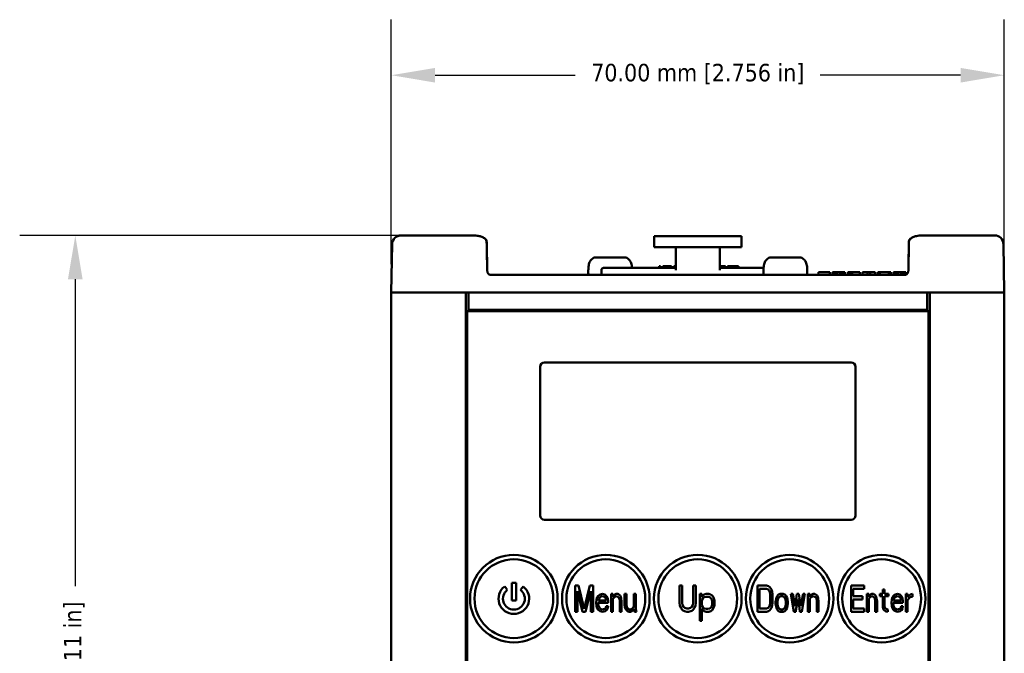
# Model space of a CAD drawing. Header units: millimetres. Extents: x 10 to 634, y 10 to 422.
# Tile 37 of 97: x 170 to 282, y 227 to 300. Entities that reach past the tile are written whole.
import ezdxf

# ---------------------------------------------------------------- set-up
doc = ezdxf.new("R2010")
doc.units = ezdxf.units.MM
doc.header["$LTSCALE"] = 2
doc.layers.add('Dimension (ANSI)', color=7, linetype='Continuous', lineweight=25)
doc.layers.add('Visible (ANSI)', color=7, linetype='Continuous', lineweight=50)
doc.styles.add('My Text', font='tahoma.ttf')
doc.dimstyles.new('My Dimension - mm [in] (ANSI)', dxfattribs={"dimscale": 2, "dimtxt": 1, "dimasz": 2.5, "dimexe": 3.175, "dimexo": 1.6002, "dimgap": 0.8, "dimtad": 0, "dimtoh": 1, "dimrnd": 1e-08, "dimzin": 4, "dimdsep": 46, "dimtxsty": 'My Text', "dimcen": 0.09, "dimdle": 10, "dimclrd": 1, "dimclre": 1, "dimclrt": 1, "dimadec": 1, "dimazin": 1, "dimtfac": 3.048, "dimtofl": 0, "dimtmove": 0, "dimatfit": 3, "dimfxl": 1, "dimtolj": 1, "dimtzin": 4, "dimlwd": -1, "dimlwe": -1, "dimarcsym": 0})

# ---------------------------------------------------------------- blocks, each defined once
blk = doc.blocks.new('*D6')
at = {"layer": 'Defpoints', "color": 0, "transparency": 16777216}
for p in [(176.09, 275.15), (216.89, 275.15), (240.17, 165.65)]:
    blk.add_point(p, dxfattribs=at)
at = {"layer": 'Dimension (ANSI)', "color": 1, "transparency": 16777216}
for p, q in [((213.69, 275.15), (169.74, 275.15)), ((176.09, 270.15), (176.09, 235.06)), ((176.09, 170.65), (176.09, 205.73)), ((236.97, 165.65), (169.74, 165.65))]:
    blk.add_line(p, q, dxfattribs=at)
for points in [[(175.25, 270.15), (176.92, 270.15), (176.09, 275.15)], [(175.25, 170.65), (176.92, 170.65), (176.09, 165.65)]]:
    blk.add_solid(points, dxfattribs=at)
at = {"layer": 'Dimension (ANSI)', "color": 1, "transparency": 16777216, "insert": (174.78, 220.4), "char_height": 2, "attachment_point": 2, "rotation": 90, "style": 'My Text'}
blk.add_mtext('\\A1;109.50 mm [4.311 in]', dxfattribs=at)
blk = doc.blocks.new('*D7')
at = {"layer": 'Defpoints', "color": 0, "transparency": 16777216}
for p in [(282.17, 293.46), (212.17, 268.65), (282.17, 268.65)]:
    blk.add_point(p, dxfattribs=at)
at = {"layer": 'Dimension (ANSI)', "color": 1, "transparency": 16777216}
for p, q in [((212.17, 271.85), (212.17, 299.81)), ((282.17, 271.85), (282.17, 299.81)), ((217.17, 293.46), (233.17, 293.46)), ((277.17, 293.46), (261.16, 293.46))]:
    blk.add_line(p, q, dxfattribs=at)
for points in [[(217.17, 294.29), (217.17, 292.62), (212.17, 293.46)], [(277.17, 294.29), (277.17, 292.62), (282.17, 293.46)]]:
    blk.add_solid(points, dxfattribs=at)
at = {"layer": 'Dimension (ANSI)', "color": 1, "transparency": 16777216, "insert": (247.17, 294.76), "char_height": 2, "attachment_point": 2, "style": 'My Text'}
blk.add_mtext('\\A1;70.00 mm [2.756 in]', dxfattribs=at)

msp = doc.modelspace()

# ---------------------------------------------------------------- linework, layer by layer
at = {"layer": 'Visible (ANSI)'}
for p, q in [((213.681, 275.145), (213.264, 275.145)), ((213.681, 275.145), (216.573, 275.145)), ((216.888, 275.145), (216.573, 275.145)), ((216.888, 275.145), (221.57, 275.145)), ((244.159, 275.07), (242.178, 275.07)), ((242.178, 275.07), (242.178, 273.82)), ((244.159, 275.07), (250.175, 275.07)), ((252.157, 275.07), (250.175, 275.07)), ((252.157, 273.82), (252.157, 275.07)), ((277.446, 275.145), (272.764, 275.145)), ((272.764, 275.145), (272.764, 275.145)), ((277.446, 275.145), (277.762, 275.145)), ((280.654, 275.145), (277.762, 275.145)), ((280.654, 275.145), (281.071, 275.145)), ((212.167, 268.645), (212.264, 274.163)), ((223.069, 274.253), (223.069, 274.253)), ((223.124, 271.114), (223.069, 274.253)), ((242.178, 273.82), (244.159, 273.82)), ((244.159, 273.82), (250.175, 273.82)), ((244.667, 273.82), (244.667, 273.22)), ((244.667, 271.195), (244.667, 273.22)), ((249.667, 273.22), (249.667, 273.82)), ((249.667, 273.22), (249.667, 271.195)), ((250.175, 273.82), (252.157, 273.82)), ((271.21, 271.115), (271.265, 274.253)), ((282.167, 268.645), (282.071, 274.163)), ((235.667, 272.645), (235.667, 272.645)), ((235.697, 272.645), (236.867, 272.645)), ((236.867, 272.645), (236.867, 272.645)), ((237.13, 272.645), (237.205, 272.645)), ((237.467, 272.645), (237.467, 272.645)), ((237.467, 272.645), (238.638, 272.645)), ((238.667, 272.645), (238.668, 272.645)), ((255.667, 272.645), (255.667, 272.645)), ((255.697, 272.645), (256.867, 272.645)), ((256.867, 272.645), (256.867, 272.645)), ((257.13, 272.645), (257.205, 272.645)), ((257.467, 272.645), (257.467, 272.645)), ((257.467, 272.645), (258.638, 272.645)), ((258.667, 272.645), (258.668, 272.645)), ((234.667, 271.145), (234.667, 270.845)), ((236.167, 271.195), (236.167, 270.645)), ((236.417, 271.445), (244.667, 271.445)), ((242.765, 271.645), (242.921, 271.645)), ((242.765, 271.445), (242.765, 271.645)), ((242.921, 271.445), (242.921, 271.645)), ((243.171, 271.645), (243.202, 271.645)), ((243.171, 271.445), (243.171, 271.645)), ((243.202, 271.645), (243.234, 271.645)), ((243.202, 271.445), (243.202, 271.645)), ((243.234, 271.645), (243.296, 271.645)), ((243.234, 271.445), (243.234, 271.645)), ((243.296, 271.645), (243.359, 271.645)), ((243.296, 271.445), (243.296, 271.645)), ((243.359, 271.645), (243.421, 271.645)), ((243.359, 271.445), (243.359, 271.645)), ((243.421, 271.645), (243.546, 271.645)), ((243.421, 271.445), (243.421, 271.645)), ((243.546, 271.645), (243.796, 271.645)), ((243.546, 271.445), (243.546, 271.645)), ((243.796, 271.645), (243.921, 271.645)), ((243.796, 271.445), (243.796, 271.645)), ((243.921, 271.645), (243.984, 271.645)), ((243.921, 271.445), (243.921, 271.645)), ((243.984, 271.645), (244.046, 271.645)), ((243.984, 271.445), (243.984, 271.645)), ((244.046, 271.645), (244.109, 271.645)), ((244.046, 271.445), (244.046, 271.645)), ((244.109, 271.645), (244.14, 271.645)), ((244.109, 271.445), (244.109, 271.645)), ((244.14, 271.645), (244.171, 271.645)), ((244.14, 271.445), (244.14, 271.645)), ((244.171, 271.445), (244.171, 271.645)), ((244.421, 271.645), (244.452, 271.645)), ((244.421, 271.445), (244.421, 271.645)), ((244.452, 271.645), (244.484, 271.645)), ((244.452, 271.445), (244.452, 271.645)), ((244.484, 271.645), (244.546, 271.645)), ((244.484, 271.445), (244.484, 271.645)), ((244.546, 271.645), (244.64, 271.645)), ((244.546, 271.445), (244.546, 271.645)), ((244.64, 271.645), (244.667, 271.645)), ((244.64, 271.445), (244.64, 271.645)), ((249.667, 271.645), (249.702, 271.645)), ((249.667, 271.445), (253.565, 271.445)), ((249.702, 271.645), (249.796, 271.645)), ((249.702, 271.445), (249.702, 271.645)), ((249.796, 271.645), (249.89, 271.645)), ((249.796, 271.445), (249.796, 271.645)), ((249.89, 271.645), (250.015, 271.645)), ((249.89, 271.445), (249.89, 271.645)), ((250.015, 271.645), (250.109, 271.645)), ((250.015, 271.445), (250.015, 271.645)), ((250.109, 271.645), (250.171, 271.645)), ((250.109, 271.445), (250.109, 271.645)), ((250.171, 271.645), (250.327, 271.645)), ((250.171, 271.445), (250.171, 271.645)), ((250.327, 271.445), (250.327, 271.645)), ((250.577, 271.645), (251.077, 271.645)), ((250.577, 271.445), (250.577, 271.645)), ((251.077, 271.645), (251.327, 271.645)), ((251.077, 271.445), (251.077, 271.645)), ((251.327, 271.445), (251.327, 271.645)), ((251.327, 271.645), (251.827, 271.645)), ((251.827, 271.445), (251.827, 271.645)), ((253.565, 271.445), (253.793, 271.445)), ((254.678, 271.445), (253.793, 271.445)), ((254.667, 271.145), (254.667, 270.845)), ((259.667, 271.145), (259.667, 270.845)), ((223.534, 270.645), (270.801, 270.645)), ((260.927, 270.645), (260.935, 270.945)), ((262.243, 270.945), (260.935, 270.945)), ((262.251, 270.645), (262.243, 270.945)), ((262.545, 270.645), (262.554, 270.945)), ((262.545, 270.645), (262.553, 270.945)), ((262.554, 270.945), (262.553, 270.945)), ((262.589, 270.945), (262.554, 270.945)), ((262.582, 270.645), (262.589, 270.945)), ((262.734, 270.945), (262.589, 270.945)), ((262.729, 270.645), (262.734, 270.945)), ((262.879, 270.945), (262.734, 270.945)), ((262.876, 270.645), (262.879, 270.945)), ((263.061, 270.945), (262.879, 270.945)), ((263.06, 270.645), (263.061, 270.945)), ((263.39, 270.945), (263.061, 270.945)), ((263.571, 270.945), (263.39, 270.945)), ((263.391, 270.645), (263.39, 270.945)), ((263.716, 270.945), (263.571, 270.945)), ((263.574, 270.645), (263.571, 270.945)), ((263.862, 270.945), (263.716, 270.945)), ((263.721, 270.645), (263.716, 270.945)), ((263.934, 270.945), (263.862, 270.945)), ((263.869, 270.645), (263.862, 270.945)), ((263.971, 270.945), (263.934, 270.945)), ((263.942, 270.645), (263.934, 270.945)), ((263.979, 270.645), (263.971, 270.945)), ((264.273, 270.645), (264.284, 270.945)), ((264.318, 270.945), (264.284, 270.945)), ((264.31, 270.645), (264.318, 270.945)), ((264.354, 270.945), (264.318, 270.945)), ((264.346, 270.645), (264.354, 270.945)), ((264.463, 270.945), (264.354, 270.945)), ((264.457, 270.645), (264.463, 270.945)), ((264.607, 270.945), (264.463, 270.945)), ((264.604, 270.645), (264.607, 270.945)), ((264.789, 270.945), (264.607, 270.945)), ((264.788, 270.645), (264.789, 270.945)), ((265.662, 270.945), (264.789, 270.945)), ((265.67, 270.645), (265.662, 270.945)), ((265.964, 270.645), (265.975, 270.945)), ((266.558, 270.945), (265.975, 270.945)), ((266.552, 270.645), (266.558, 270.945)), ((266.841, 270.945), (266.558, 270.945)), ((267.424, 270.945), (266.841, 270.945)), ((266.846, 270.645), (266.841, 270.945)), ((267.435, 270.645), (267.424, 270.945)), ((267.729, 270.645), (267.737, 270.945)), ((267.942, 270.945), (267.737, 270.945)), ((268.987, 270.945), (267.942, 270.945)), ((267.949, 270.645), (267.942, 270.945)), ((268.979, 270.645), (268.987, 270.945)), ((269.192, 270.945), (268.987, 270.945)), ((269.199, 270.645), (269.192, 270.945)), ((269.494, 270.645), (269.503, 270.945)), ((269.538, 270.945), (269.503, 270.945)), ((269.53, 270.645), (269.538, 270.945)), ((269.682, 270.945), (269.538, 270.945)), ((269.677, 270.645), (269.682, 270.945)), ((269.827, 270.945), (269.682, 270.945)), ((269.824, 270.645), (269.827, 270.945)), ((270.009, 270.945), (269.827, 270.945)), ((270.008, 270.645), (270.009, 270.945)), ((270.338, 270.945), (270.009, 270.945)), ((270.52, 270.945), (270.338, 270.945)), ((270.339, 270.645), (270.338, 270.945)), ((270.665, 270.945), (270.52, 270.945)), ((270.523, 270.645), (270.52, 270.945)), ((270.81, 270.945), (270.665, 270.945)), ((270.67, 270.645), (270.665, 270.945)), ((270.883, 270.945), (270.81, 270.945)), ((270.817, 270.645), (270.81, 270.945)), ((270.919, 270.945), (270.883, 270.945)), ((270.89, 270.652), (270.883, 270.945)), ((270.927, 270.66), (270.919, 270.945)), ((212.825, 268.645), (212.167, 268.645)), ((212.167, 268.645), (212.167, 180.645)), ((212.825, 268.645), (212.167, 268.645)), ((212.825, 268.645), (215.717, 268.645)), ((215.717, 268.645), (212.825, 268.645)), ((216.888, 268.645), (215.717, 268.645)), ((215.717, 268.645), (216.888, 268.645)), ((216.888, 268.645), (220.467, 268.645)), ((220.967, 268.645), (216.888, 268.645)), ((220.667, 268.645), (220.667, 180.645)), ((273.367, 268.645), (220.967, 268.645)), ((220.967, 268.645), (220.967, 266.645)), ((277.446, 268.645), (273.367, 268.645)), ((273.367, 268.645), (273.367, 266.645)), ((273.667, 268.645), (273.667, 180.645)), ((273.867, 268.645), (277.446, 268.645)), ((278.618, 268.645), (277.446, 268.645)), ((278.618, 268.645), (277.446, 268.645)), ((278.618, 268.645), (281.51, 268.645)), ((281.51, 268.645), (278.618, 268.645)), ((282.167, 268.645), (281.51, 268.645)), ((282.167, 268.645), (281.51, 268.645)), ((282.167, 268.645), (282.167, 180.645)), ((220.817, 266.495), (220.817, 182.795)), ((273.517, 266.495), (220.817, 266.495)), ((273.367, 266.645), (220.967, 266.645)), ((273.517, 182.795), (273.517, 266.495)), ((229.167, 243.145), (229.167, 260.145)), ((229.667, 260.645), (264.667, 260.645)), ((265.167, 260.145), (265.167, 243.145)), ((264.667, 242.645), (229.667, 242.645)), ((225.243, 234.879), (225.118, 235.046)), ((225.917, 235.167), (225.917, 235.445)), ((225.917, 235.445), (226.417, 235.445)), ((225.917, 235.167), (225.917, 233.445)), ((226.417, 235.445), (226.417, 235.167)), ((226.417, 235.167), (226.417, 233.445)), ((227.095, 234.877), (227.221, 235.043)), ((233.167, 232.145), (233.167, 235.145)), ((233.167, 235.145), (233.551, 235.145)), ((233.551, 235.145), (234.192, 232.464)), ((234.192, 232.464), (234.832, 235.145)), ((234.832, 235.145), (235.216, 235.145)), ((235.216, 235.145), (235.216, 234.166)), ((245.067, 235.145), (245.067, 233.166)), ((245.067, 235.145), (245.383, 235.145)), ((245.383, 235.145), (245.383, 233.166)), ((246.646, 235.096), (246.646, 235.145)), ((246.646, 235.145), (246.81, 235.145)), ((246.646, 233.166), (246.646, 235.096)), ((246.81, 235.145), (246.962, 235.145)), ((246.962, 235.145), (246.962, 233.166)), ((253.967, 232.145), (253.967, 235.145)), ((253.967, 235.145), (255.011, 235.145)), ((255.011, 235.145), (255.228, 235.081)), ((255.402, 234.954), (255.228, 235.081)), ((264.667, 232.145), (264.667, 235.145)), ((264.667, 235.145), (266.15, 235.145)), ((266.15, 235.145), (266.15, 234.762)), ((225.243, 234.879), (225.418, 234.646)), ((226.92, 234.643), (227.095, 234.877)), ((233.423, 234.507), (234.021, 232.145)), ((233.423, 234.507), (233.423, 232.145)), ((234.742, 233.645), (234.96, 234.507)), ((234.96, 232.145), (234.96, 234.507)), ((235.216, 234.166), (235.216, 233.124)), ((235.686, 233.805), (235.771, 233.932)), ((235.771, 233.932), (235.899, 234.06)), ((235.899, 234.06), (236.027, 234.124)), ((236.07, 233.869), (235.984, 233.805)), ((236.027, 234.124), (236.283, 234.188)), ((236.241, 233.932), (236.07, 233.869)), ((236.497, 233.869), (236.241, 233.932)), ((236.283, 234.188), (236.539, 234.124)), ((236.625, 233.741), (236.497, 233.869)), ((236.539, 234.124), (236.753, 233.932)), ((236.753, 233.932), (236.881, 233.677)), ((237.265, 232.224), (237.265, 234.188)), ((237.265, 234.188), (237.478, 234.188)), ((237.478, 234.188), (237.478, 233.869)), ((237.478, 233.869), (237.564, 233.996)), ((237.564, 233.996), (237.692, 234.124)), ((237.692, 233.869), (237.564, 233.741)), ((237.692, 234.124), (237.862, 234.188)), ((237.862, 233.932), (237.692, 233.869)), ((237.862, 234.188), (238.033, 234.188)), ((238.033, 233.869), (237.862, 233.932)), ((238.033, 234.188), (238.128, 234.141)), ((238.119, 233.805), (238.033, 233.869)), ((238.128, 234.141), (238.161, 234.124)), ((238.161, 234.124), (238.289, 233.996)), ((238.289, 233.996), (238.375, 233.869)), ((238.417, 233.677), (238.375, 233.869)), ((238.801, 232.911), (238.801, 234.188)), ((238.801, 234.188), (239.015, 234.188)), ((239.015, 234.188), (239.015, 232.911)), ((239.869, 232.783), (239.869, 234.188)), ((240.082, 234.188), (239.869, 234.188)), ((240.082, 232.528), (240.082, 234.188)), ((247.383, 232.118), (247.383, 234.188)), ((247.383, 234.188), (247.646, 234.188)), ((247.646, 234.188), (247.646, 233.805)), ((247.646, 233.805), (247.699, 233.932)), ((247.699, 233.932), (247.804, 234.06)), ((247.804, 234.06), (247.909, 234.124)), ((247.909, 234.124), (248.12, 234.188)), ((248.12, 233.869), (247.909, 233.805)), ((248.12, 234.188), (248.436, 234.188)), ((248.436, 233.869), (248.12, 233.869)), ((248.436, 234.188), (248.632, 234.128)), ((248.646, 233.741), (248.436, 233.869)), ((248.632, 234.128), (248.646, 234.124)), ((248.646, 234.124), (248.804, 233.996)), ((248.804, 233.996), (248.962, 233.805)), ((255.011, 234.762), (254.228, 234.762)), ((254.228, 234.762), (254.228, 232.528)), ((255.011, 234.762), (255.185, 234.698)), ((255.315, 234.571), (255.185, 234.698)), ((255.402, 234.379), (255.315, 234.571)), ((255.402, 234.954), (255.576, 234.698)), ((255.446, 234.124), (255.402, 234.379)), ((255.446, 234.124), (255.446, 233.166)), ((255.576, 234.698), (255.663, 234.443)), ((255.663, 234.443), (255.706, 234.124)), ((255.706, 233.166), (255.706, 234.124)), ((256.141, 233.741), (256.228, 233.932)), ((256.228, 233.932), (256.315, 234.06)), ((256.315, 234.06), (256.402, 234.124)), ((256.402, 234.124), (256.576, 234.188)), ((256.489, 233.869), (256.402, 233.741)), ((256.663, 233.932), (256.489, 233.869)), ((256.576, 234.188), (256.924, 234.188)), ((256.837, 233.932), (256.663, 233.932)), ((257.011, 233.869), (256.837, 233.932)), ((256.924, 234.188), (257.098, 234.124)), ((257.098, 233.741), (257.011, 233.869)), ((257.098, 234.124), (257.185, 234.06)), ((257.185, 234.06), (257.272, 233.932)), ((257.272, 233.932), (257.359, 233.741)), ((258.136, 232.176), (257.793, 234.188)), ((257.793, 234.188), (258.011, 234.188)), ((258.011, 234.188), (258.272, 232.783)), ((258.272, 232.783), (258.489, 234.188)), ((258.489, 234.188), (258.706, 234.188)), ((258.706, 234.188), (258.924, 232.783)), ((258.924, 232.783), (259.158, 234.041)), ((259.402, 234.188), (259.054, 232.145)), ((259.158, 234.041), (259.185, 234.188)), ((259.402, 234.188), (259.185, 234.188)), ((259.75, 232.145), (259.75, 234.188)), ((259.75, 234.188), (259.967, 234.188)), ((259.967, 234.188), (259.967, 233.869)), ((259.967, 233.869), (260.054, 233.996)), ((260.054, 233.996), (260.185, 234.124)), ((260.185, 233.869), (260.054, 233.741)), ((260.185, 234.124), (260.359, 234.188)), ((260.359, 233.932), (260.185, 233.869)), ((260.359, 234.188), (260.533, 234.188)), ((260.533, 233.869), (260.359, 233.932)), ((260.533, 234.188), (260.663, 234.124)), ((260.62, 233.805), (260.533, 233.869)), ((260.663, 234.124), (260.793, 233.996)), ((260.793, 233.996), (260.88, 233.869)), ((260.88, 233.869), (260.924, 233.677)), ((266.15, 234.762), (264.914, 234.762)), ((264.914, 233.932), (264.914, 234.762)), ((264.914, 233.932), (265.985, 233.932)), ((265.985, 233.549), (265.985, 233.932)), ((266.479, 234.188), (266.479, 232.145)), ((266.685, 234.188), (266.479, 234.188)), ((266.685, 234.188), (266.685, 234.07)), ((266.685, 234.07), (266.685, 233.869)), ((266.685, 233.869), (266.767, 233.996)), ((266.767, 233.996), (266.891, 234.124)), ((266.891, 233.869), (266.767, 233.741)), ((266.891, 234.124), (267.056, 234.188)), ((267.056, 233.932), (266.891, 233.869)), ((267.056, 234.188), (267.22, 234.188)), ((267.22, 233.869), (267.056, 233.932)), ((267.22, 234.188), (267.344, 234.124)), ((267.303, 233.805), (267.22, 233.869)), ((267.344, 234.124), (267.467, 233.996)), ((267.467, 233.996), (267.55, 233.869)), ((267.55, 233.869), (267.591, 233.677)), ((267.961, 233.932), (267.961, 234.188)), ((267.961, 234.188), (268.291, 234.188)), ((268.291, 233.932), (267.961, 233.932)), ((268.291, 234.188), (268.291, 234.698)), ((268.291, 234.698), (268.497, 234.698)), ((268.291, 232.656), (268.291, 233.932)), ((268.497, 234.698), (268.497, 234.188)), ((268.497, 234.188), (268.95, 234.188)), ((268.95, 233.932), (268.497, 233.932)), ((268.497, 233.932), (268.497, 232.783)), ((268.95, 234.188), (268.95, 233.932)), ((269.403, 233.805), (269.485, 233.932)), ((269.485, 233.932), (269.609, 234.06)), ((269.647, 234.08), (269.609, 234.06)), ((269.647, 234.08), (269.732, 234.124)), ((269.773, 233.869), (269.7, 233.812)), ((269.979, 234.188), (269.732, 234.124)), ((269.938, 233.932), (269.773, 233.869)), ((270.185, 233.869), (269.938, 233.932)), ((269.979, 234.188), (270.226, 234.124)), ((270.309, 233.741), (270.185, 233.869)), ((270.226, 234.124), (270.432, 233.932)), ((270.432, 233.932), (270.556, 233.677)), ((270.926, 232.145), (270.926, 234.188)), ((270.926, 234.188), (271.132, 234.188)), ((271.132, 234.188), (271.132, 233.805)), ((271.132, 233.805), (271.214, 233.932)), ((271.214, 233.932), (271.338, 234.06)), ((271.338, 234.06), (271.461, 234.124)), ((271.667, 233.869), (271.42, 233.805)), ((271.667, 234.188), (271.461, 234.124)), ((271.667, 233.869), (271.667, 234.188)), ((226.417, 233.445), (225.917, 233.445)), ((234.742, 233.645), (234.362, 232.145)), ((235.216, 233.124), (235.216, 232.145)), ((235.558, 233.166), (235.6, 233.549)), ((235.6, 232.783), (235.558, 233.166)), ((235.6, 233.549), (235.686, 233.805)), ((235.686, 232.528), (235.6, 232.783)), ((236.923, 233.166), (235.771, 233.166)), ((235.771, 233.166), (235.771, 233.039)), ((235.771, 233.039), (235.814, 232.847)), ((235.856, 233.613), (235.814, 233.486)), ((235.814, 233.486), (235.814, 233.422)), ((235.814, 233.422), (236.71, 233.422)), ((235.814, 232.847), (235.856, 232.72)), ((235.984, 233.805), (235.856, 233.613)), ((236.71, 233.549), (236.625, 233.741)), ((236.667, 232.592), (236.71, 232.783)), ((236.71, 233.422), (236.71, 233.549)), ((236.71, 232.783), (236.923, 232.783)), ((236.881, 233.677), (236.923, 233.422)), ((236.923, 232.783), (236.881, 232.528)), ((236.923, 233.422), (236.923, 233.166)), ((237.564, 233.741), (237.478, 233.613)), ((237.478, 233.613), (237.478, 232.334)), ((238.204, 233.677), (238.119, 233.805)), ((238.209, 233.637), (238.204, 233.677)), ((238.247, 233.358), (238.209, 233.637)), ((238.247, 232.145), (238.247, 233.358)), ((238.417, 233.677), (238.46, 233.358)), ((238.46, 233.358), (238.46, 232.145)), ((238.844, 232.656), (238.801, 232.911)), ((239.015, 232.911), (239.058, 232.72)), ((239.783, 232.592), (239.869, 232.783)), ((245.12, 232.847), (245.067, 233.166)), ((245.12, 232.847), (245.225, 232.592)), ((245.436, 232.911), (245.383, 233.166)), ((245.541, 232.72), (245.436, 232.911)), ((246.488, 232.72), (246.594, 232.911)), ((246.594, 232.911), (246.646, 233.166)), ((246.909, 232.847), (246.804, 232.592)), ((246.962, 233.166), (246.909, 232.847)), ((247.752, 233.677), (247.646, 233.486)), ((247.646, 233.486), (247.646, 232.847)), ((247.646, 232.847), (247.752, 232.656)), ((247.909, 233.805), (247.752, 233.677)), ((248.709, 233.626), (248.646, 233.741)), ((248.699, 232.656), (248.752, 232.783)), ((248.752, 233.549), (248.709, 233.626)), ((248.804, 233.358), (248.752, 233.549)), ((248.804, 232.975), (248.752, 232.783)), ((248.804, 232.975), (248.804, 233.358)), ((248.962, 233.805), (249.015, 233.677)), ((249.015, 233.677), (249.067, 233.422)), ((249.015, 232.656), (249.067, 232.911)), ((249.067, 233.422), (249.067, 232.911)), ((255.315, 232.72), (255.402, 232.911)), ((255.402, 232.911), (255.446, 233.166)), ((255.663, 232.847), (255.576, 232.592)), ((255.706, 233.166), (255.663, 232.847)), ((256.054, 233.294), (256.098, 233.549)), ((256.054, 233.039), (256.054, 233.294)), ((256.141, 232.592), (256.054, 233.039)), ((256.126, 233.672), (256.098, 233.549)), ((256.126, 233.672), (256.141, 233.741)), ((256.315, 233.549), (256.272, 233.294)), ((256.272, 233.294), (256.272, 233.039)), ((256.272, 233.039), (256.285, 232.963)), ((256.285, 232.963), (256.315, 232.783)), ((256.402, 233.741), (256.315, 233.549)), ((256.315, 232.783), (256.402, 232.592)), ((257.185, 233.549), (257.098, 233.741)), ((257.098, 232.592), (257.185, 232.783)), ((257.228, 233.294), (257.185, 233.549)), ((257.185, 232.783), (257.228, 233.039)), ((257.228, 233.039), (257.228, 233.294)), ((257.359, 233.741), (257.402, 233.549)), ((257.446, 233.039), (257.359, 232.592)), ((257.402, 233.549), (257.446, 233.294)), ((257.446, 233.294), (257.446, 233.039)), ((258.576, 233.549), (258.379, 232.277)), ((258.62, 233.549), (258.576, 233.549)), ((258.771, 232.569), (258.62, 233.549)), ((260.054, 233.741), (259.967, 233.613)), ((259.967, 233.613), (259.967, 232.145)), ((260.706, 233.677), (260.62, 233.805)), ((260.706, 233.677), (260.75, 233.358)), ((260.75, 233.358), (260.75, 232.145)), ((260.924, 233.677), (260.967, 233.358)), ((260.967, 232.145), (260.967, 233.358)), ((264.914, 233.549), (265.985, 233.549)), ((264.914, 232.528), (264.914, 233.549)), ((266.767, 233.741), (266.685, 233.613)), ((266.685, 233.613), (266.685, 233.221)), ((266.685, 233.221), (266.685, 232.145)), ((267.385, 233.677), (267.303, 233.805)), ((267.426, 233.358), (267.385, 233.677)), ((267.426, 232.293), (267.426, 233.358)), ((267.591, 233.677), (267.632, 233.358)), ((267.632, 233.358), (267.632, 232.199)), ((268.497, 232.783), (268.538, 232.592)), ((269.279, 233.166), (269.32, 233.549)), ((269.32, 232.783), (269.279, 233.166)), ((269.32, 233.549), (269.403, 233.805)), ((269.358, 232.666), (269.32, 232.783)), ((269.633, 233.166), (269.485, 233.166)), ((269.485, 233.166), (269.485, 233.039)), ((269.485, 233.039), (269.516, 232.897)), ((269.516, 232.897), (269.526, 232.847)), ((269.567, 233.613), (269.526, 233.486)), ((269.526, 233.486), (269.526, 233.422)), ((269.693, 233.422), (269.526, 233.422)), ((269.526, 232.847), (269.567, 232.72)), ((269.691, 233.805), (269.567, 233.613)), ((270.597, 233.166), (269.633, 233.166)), ((269.7, 233.812), (269.691, 233.805)), ((269.693, 233.422), (270.391, 233.422)), ((270.391, 233.549), (270.309, 233.741)), ((270.35, 232.592), (270.391, 232.783)), ((270.391, 233.422), (270.391, 233.549)), ((270.556, 233.677), (270.597, 233.422)), ((270.556, 232.528), (270.597, 232.783)), ((270.597, 233.166), (270.597, 233.422)), ((271.132, 233.422), (271.256, 233.677)), ((271.132, 233.422), (271.132, 232.145)), ((271.256, 233.677), (271.42, 233.805)), ((234.362, 232.145), (234.021, 232.145)), ((235.216, 232.145), (234.96, 232.145)), ((235.771, 232.4), (235.686, 232.528)), ((235.804, 232.367), (235.771, 232.4)), ((235.899, 232.273), (235.804, 232.367)), ((235.856, 232.72), (235.984, 232.528)), ((236.027, 232.209), (235.899, 232.273)), ((235.984, 232.528), (236.07, 232.464)), ((236.283, 232.145), (236.027, 232.209)), ((236.07, 232.464), (236.241, 232.4)), ((236.241, 232.4), (236.539, 232.464)), ((236.297, 232.148), (236.283, 232.145)), ((236.582, 232.209), (236.297, 232.148)), ((236.539, 232.464), (236.667, 232.592)), ((236.753, 232.337), (236.582, 232.209)), ((236.881, 232.528), (236.753, 232.337)), ((237.265, 232.145), (237.265, 232.224)), ((237.478, 232.145), (237.265, 232.145)), ((237.478, 232.334), (237.478, 232.145)), ((238.46, 232.145), (238.247, 232.145)), ((238.887, 232.528), (238.844, 232.656)), ((239.143, 232.209), (239.015, 232.337)), ((239.058, 232.72), (239.143, 232.528)), ((239.143, 232.528), (239.314, 232.4)), ((239.314, 232.4), (239.484, 232.4)), ((239.484, 232.4), (239.655, 232.464)), ((239.655, 232.209), (239.484, 232.145)), ((239.655, 232.464), (239.783, 232.592)), ((239.741, 232.273), (239.655, 232.209)), ((239.869, 232.464), (239.741, 232.273)), ((239.954, 232.145), (239.869, 232.464)), ((240.125, 232.273), (240.082, 232.528)), ((240.125, 232.273), (240.167, 232.145)), ((245.436, 232.337), (245.225, 232.592)), ((245.646, 232.209), (245.436, 232.337)), ((245.541, 232.72), (245.699, 232.592)), ((245.909, 232.145), (245.646, 232.209)), ((245.699, 232.592), (245.909, 232.528)), ((245.909, 232.528), (246.104, 232.528)), ((246.12, 232.145), (245.909, 232.145)), ((246.104, 232.528), (246.12, 232.528)), ((246.12, 232.528), (246.331, 232.592)), ((246.383, 232.209), (246.12, 232.145)), ((246.331, 232.592), (246.488, 232.72)), ((246.477, 232.266), (246.383, 232.209)), ((246.594, 232.337), (246.477, 232.266)), ((246.804, 232.592), (246.594, 232.337)), ((247.383, 231.124), (247.383, 232.118)), ((247.699, 232.4), (247.646, 232.528)), ((247.646, 232.528), (247.646, 232.179)), ((247.804, 232.273), (247.699, 232.4)), ((247.752, 232.656), (247.909, 232.528)), ((247.834, 232.255), (247.804, 232.273)), ((247.909, 232.209), (247.834, 232.255)), ((247.909, 232.528), (248.12, 232.464)), ((248.12, 232.145), (247.909, 232.209)), ((248.12, 232.464), (248.159, 232.464)), ((248.436, 232.145), (248.12, 232.145)), ((248.159, 232.464), (248.331, 232.464)), ((248.331, 232.464), (248.541, 232.528)), ((248.646, 232.209), (248.436, 232.145)), ((248.541, 232.528), (248.699, 232.656)), ((248.646, 232.209), (248.804, 232.337)), ((248.804, 232.337), (249.015, 232.656)), ((254.228, 232.528), (255.011, 232.528)), ((255.185, 232.592), (255.011, 232.528)), ((255.228, 232.209), (255.011, 232.145)), ((255.185, 232.592), (255.315, 232.72)), ((255.228, 232.209), (255.402, 232.337)), ((255.576, 232.592), (255.402, 232.337)), ((256.228, 232.4), (256.141, 232.592)), ((256.228, 232.4), (256.315, 232.273)), ((256.402, 232.209), (256.315, 232.273)), ((256.402, 232.592), (256.489, 232.464)), ((256.576, 232.145), (256.402, 232.209)), ((256.489, 232.464), (256.663, 232.4)), ((256.924, 232.145), (256.576, 232.145)), ((256.663, 232.4), (256.757, 232.4)), ((256.757, 232.4), (256.837, 232.4)), ((256.837, 232.4), (257.011, 232.464)), ((257.098, 232.209), (256.924, 232.145)), ((257.011, 232.464), (257.098, 232.592)), ((257.101, 232.211), (257.098, 232.209)), ((257.185, 232.273), (257.101, 232.211)), ((257.272, 232.4), (257.185, 232.273)), ((257.359, 232.592), (257.272, 232.4)), ((258.141, 232.145), (258.136, 232.176)), ((258.359, 232.145), (258.141, 232.145)), ((258.379, 232.277), (258.359, 232.145)), ((258.837, 232.145), (258.771, 232.569)), ((259.054, 232.145), (258.837, 232.145)), ((259.75, 232.145), (259.967, 232.145)), ((266.15, 232.145), (264.667, 232.145)), ((264.914, 232.528), (266.15, 232.528)), ((266.15, 232.528), (266.15, 232.145)), ((266.685, 232.145), (266.479, 232.145)), ((267.426, 232.145), (267.426, 232.293)), ((267.632, 232.145), (267.426, 232.145)), ((267.632, 232.199), (267.632, 232.145)), ((268.373, 232.4), (268.291, 232.656)), ((268.497, 232.273), (268.373, 232.4)), ((268.62, 232.209), (268.497, 232.273)), ((268.538, 232.592), (268.661, 232.464)), ((268.684, 232.192), (268.62, 232.209)), ((268.661, 232.464), (268.867, 232.4)), ((268.867, 232.145), (268.684, 232.192)), ((268.867, 232.4), (268.867, 232.271)), ((268.867, 232.271), (268.867, 232.145)), ((269.403, 232.528), (269.358, 232.666)), ((269.485, 232.4), (269.403, 232.528)), ((269.485, 232.4), (269.609, 232.273)), ((269.691, 232.528), (269.567, 232.72)), ((269.732, 232.209), (269.609, 232.273)), ((269.691, 232.528), (269.773, 232.464)), ((269.979, 232.145), (269.732, 232.209)), ((269.773, 232.464), (269.938, 232.4)), ((269.938, 232.4), (270.226, 232.464)), ((270.267, 232.209), (269.979, 232.145)), ((270.226, 232.464), (270.35, 232.592)), ((270.432, 232.337), (270.267, 232.209)), ((270.556, 232.528), (270.432, 232.337)), ((247.383, 231.124), (247.646, 231.124))]:
    msp.add_line(p, q, dxfattribs=at)
for centre, radius in [((226.167, 233.645), 5), ((236.667, 233.645), 5), ((247.167, 233.645), 5), ((257.667, 233.645), 5), ((268.167, 233.645), 5), ((226.167, 233.645), 4.5), ((236.667, 233.645), 4.5), ((247.167, 233.645), 4.5), ((257.667, 233.645), 4.5), ((268.167, 233.645), 4.5)]:
    msp.add_circle(centre, radius, dxfattribs=at)
for centre, radius, start, end in [((213.264, 274.145), 1, 90, 179), ((222.651, 274.446), 0.4, 11.23498, 50.29415), ((222.662, 274.437), 0.4, 7.49687, 49.15433), ((271.673, 274.437), 0.4, 130.84613, 174.58118), ((271.684, 274.446), 0.4, 129.70577, 168.76557), ((281.071, 274.145), 1, 1, 90), ((236.417, 271.195), 0.25, 90, 180), ((234.867, 270.845), 0.2, 180, 270), ((254.867, 270.845), 0.2, 180, 270), ((259.467, 270.845), 0.2, 270, 0), ((229.667, 260.145), 0.5, 90, 180), ((264.667, 260.145), 0.5, 0, 90), ((229.667, 243.145), 0.5, 180, 270), ((264.667, 243.145), 0.5, 270, 0), ((226.167, 233.645), 1.75, 126.83, 53), ((226.167, 233.645), 1.25, 126.83, 53)]:
    msp.add_arc(centre, radius, start, end, dxfattribs=at)
for centre, major_axis, ratio, start_param, end_param in [((221.571, 274.145), (1.56, 0), 0.6406679, 1.571153, 1.5711965), ((222.662, 274.437), (0.262, 0.303), 0.3416964, 0, 0.0000318), ((222.662, 274.437), (0.398, 0.038), 0.4842841, 6.2829601, 6.3007195), ((272.764, 274.145), (1.561, 0), 0.6407441, 1.5707482, 1.5707939), ((269.542, 232.783), (9.718, 0), 0.0000209, 1.4620734, 1.4833626), ((235.397, 232.145), (-9.589, 0), 0.0000467, 4.9196892, 4.9470639), ((238.364, 233.315), (-5.759, 8.613), 0.0002268, 1.6621364, 1.6844884), ((236.264, 233.286), (11.582, -4.33), 0.0000238, 4.9636118, 4.9788606), ((237.94, 232.145), (-9.577, 0), 0.0000208, 4.4777034, 4.5005557), ((258.915, 232.145), (-9.698, 0), 0.0000574, 4.4991366, 4.5220177), ((269.366, 232.144), (-9.963, 0), 0.0000898, 4.5342378, 4.5551958)]:
    msp.add_ellipse(centre, major_axis=major_axis, ratio=ratio, start_param=start_param, end_param=end_param, dxfattribs=at)
for points, knots in [([(212.902, 275.078), (212.964, 275.101), (213.061, 275.132), (213.21, 275.144), (213.235, 275.145), (213.261, 275.145)], [0, 0, 0, 0, 0.069844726, 0.069844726, 0.083472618, 0.083472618, 0.083472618, 0.083472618]), ([(221.57, 275.145), (221.746, 275.145), (221.922, 275.13), (222.234, 275.072), (222.373, 275.035), (222.647, 274.927), (222.786, 274.853), (222.906, 274.753)], [0, 0, 0, 0, 0.05696535, 0.05696535, 0.10270238, 0.10270238, 0.15083167, 0.15083167, 0.15083167, 0.15083167]), ([(271.428, 274.753), (271.52, 274.83), (271.623, 274.89), (271.856, 274.999), (271.989, 275.042), (272.334, 275.123), (272.55, 275.145), (272.764, 275.145)], [0, 0, 0, 0, 0.03674286, 0.03674286, 0.08118551, 0.08118551, 0.15086064, 0.15086064, 0.15086064, 0.15086064]), ([(281.488, 275.054), (281.492, 275.052), (281.495, 275.051), (281.499, 275.049), (281.5, 275.048), (281.502, 275.047), (281.502, 275.047), (281.503, 275.047), (281.503, 275.047), (281.503, 275.047), (281.503, 275.047), (281.503, 275.047), (281.503, 275.047), (281.503, 275.047), (281.503, 275.047), (281.503, 275.047)], [0, 0, 0, 0, 0.01321055, 0.01321055, 0.018163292, 0.018163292, 0.018627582, 0.018627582, 0.018801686, 0.018801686, 0.018884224, 0.018884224, 0.018925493, 0.018925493, 0.018946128, 0.018946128, 0.018946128, 0.018946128]), ([(235.667, 272.645), (235.563, 272.645), (235.471, 272.633), (235.389, 272.611), (235.306, 272.589), (235.234, 272.558), (235.17, 272.518), (235.105, 272.478), (235.049, 272.43), (234.999, 272.376), (234.95, 272.321), (234.907, 272.26), (234.87, 272.192), (234.797, 272.058), (234.746, 271.9), (234.714, 271.723), (234.682, 271.547), (234.667, 271.353), (234.667, 271.145)], [0.00018937, 0.00018937, 0.00018937, 0.00018937, 0.125, 0.125, 0.125, 0.25, 0.25, 0.25, 0.375, 0.375, 0.375, 0.49986566, 0.49986566, 0.49986566, 0.75, 0.75, 0.75, 1, 1, 1, 1]), ([(235.667, 272.645), (235.667, 272.645), (235.667, 272.645), (235.667, 272.645), (235.667, 272.645), (235.667, 272.645), (235.667, 272.645)], [0.12268025, 0.12268025, 0.12268025, 0.12268025, 0.5, 0.5, 0.5, 0.99999985, 0.99999985, 0.99999985, 0.99999985]), ([(235.697, 272.645), (235.692, 272.645), (235.687, 272.645), (235.682, 272.645), (235.677, 272.645), (235.672, 272.645), (235.667, 272.645)], [0.0157982, 0.0157982, 0.0157982, 0.0157982, 0.5, 0.5, 0.5, 0.99999259, 0.99999259, 0.99999259, 0.99999259]), ([(236.867, 272.645), (236.917, 272.645), (236.97, 272.645), (237.055, 272.645), (237.092, 272.645), (237.13, 272.645)], [0.000003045, 0.000003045, 0.000003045, 0.000003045, 0.014813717, 0.014813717, 0.02657633, 0.02657633, 0.02657633, 0.02657633]), ([(237.205, 272.645), (237.242, 272.645), (237.28, 272.645), (237.365, 272.645), (237.418, 272.645), (237.467, 272.645)], [0.034462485, 0.034462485, 0.034462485, 0.034462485, 0.046223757, 0.046223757, 0.061035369, 0.061035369, 0.061035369, 0.061035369]), ([(238.667, 272.645), (238.662, 272.645), (238.657, 272.645), (238.652, 272.645), (238.647, 272.645), (238.642, 272.645), (238.638, 272.645)], [0.00000741, 0.00000741, 0.00000741, 0.00000741, 0.5, 0.5, 0.5, 0.9842007, 0.9842007, 0.9842007, 0.9842007]), ([(238.667, 272.645), (238.667, 272.645), (238.667, 272.645), (238.667, 272.645), (238.667, 272.645), (238.667, 272.645), (238.667, 272.645)], [0.00000015, 0.00000015, 0.00000015, 0.00000015, 0.5, 0.5, 0.5, 0.87729055, 0.87729055, 0.87729055, 0.87729055]), ([(238.668, 272.645), (238.772, 272.645), (238.864, 272.633), (238.946, 272.611), (239.028, 272.589), (239.101, 272.558), (239.165, 272.518), (239.229, 272.478), (239.286, 272.43), (239.335, 272.376), (239.385, 272.321), (239.428, 272.26), (239.464, 272.192), (239.538, 272.058), (239.588, 271.9), (239.621, 271.723), (239.637, 271.635), (239.649, 271.542), (239.656, 271.445)], [0.00018937, 0.00018937, 0.00018937, 0.00018937, 0.125, 0.125, 0.125, 0.25, 0.25, 0.25, 0.375, 0.375, 0.375, 0.49986566, 0.49986566, 0.49986566, 0.75, 0.75, 0.75, 0.87554705, 0.87554705, 0.87554705, 0.87554705]), ([(255.667, 272.645), (255.563, 272.645), (255.471, 272.633), (255.389, 272.611), (255.306, 272.589), (255.234, 272.558), (255.17, 272.518), (255.105, 272.478), (255.049, 272.43), (254.999, 272.376), (254.95, 272.321), (254.907, 272.26), (254.87, 272.192), (254.797, 272.058), (254.746, 271.9), (254.714, 271.723), (254.682, 271.547), (254.667, 271.353), (254.667, 271.145)], [0.00018937, 0.00018937, 0.00018937, 0.00018937, 0.125, 0.125, 0.125, 0.25, 0.25, 0.25, 0.375, 0.375, 0.375, 0.49986566, 0.49986566, 0.49986566, 0.75, 0.75, 0.75, 1, 1, 1, 1]), ([(255.667, 272.645), (255.667, 272.645), (255.667, 272.645), (255.667, 272.645), (255.667, 272.645), (255.667, 272.645), (255.667, 272.645)], [0.12268025, 0.12268025, 0.12268025, 0.12268025, 0.5, 0.5, 0.5, 0.99999985, 0.99999985, 0.99999985, 0.99999985]), ([(255.697, 272.645), (255.692, 272.645), (255.687, 272.645), (255.682, 272.645), (255.677, 272.645), (255.672, 272.645), (255.667, 272.645)], [0.0157982, 0.0157982, 0.0157982, 0.0157982, 0.5, 0.5, 0.5, 0.99999259, 0.99999259, 0.99999259, 0.99999259]), ([(256.867, 272.645), (256.917, 272.645), (256.97, 272.645), (257.055, 272.645), (257.092, 272.645), (257.13, 272.645)], [0.000003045, 0.000003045, 0.000003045, 0.000003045, 0.014813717, 0.014813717, 0.02657633, 0.02657633, 0.02657633, 0.02657633]), ([(257.205, 272.645), (257.242, 272.645), (257.28, 272.645), (257.365, 272.645), (257.418, 272.645), (257.467, 272.645)], [0.034462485, 0.034462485, 0.034462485, 0.034462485, 0.046223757, 0.046223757, 0.061035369, 0.061035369, 0.061035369, 0.061035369]), ([(258.667, 272.645), (258.662, 272.645), (258.657, 272.645), (258.652, 272.645), (258.647, 272.645), (258.642, 272.645), (258.638, 272.645)], [0.00000741, 0.00000741, 0.00000741, 0.00000741, 0.5, 0.5, 0.5, 0.9842007, 0.9842007, 0.9842007, 0.9842007]), ([(258.667, 272.645), (258.667, 272.645), (258.667, 272.645), (258.667, 272.645), (258.667, 272.645), (258.667, 272.645), (258.667, 272.645)], [0.00000015, 0.00000015, 0.00000015, 0.00000015, 0.5, 0.5, 0.5, 0.87729055, 0.87729055, 0.87729055, 0.87729055]), ([(258.668, 272.645), (258.772, 272.645), (258.864, 272.633), (258.946, 272.611), (259.028, 272.589), (259.101, 272.558), (259.165, 272.518), (259.229, 272.478), (259.286, 272.43), (259.335, 272.376), (259.385, 272.321), (259.428, 272.26), (259.464, 272.192), (259.538, 272.058), (259.588, 271.9), (259.621, 271.723), (259.653, 271.547), (259.667, 271.353), (259.667, 271.145)], [0.00018937, 0.00018937, 0.00018937, 0.00018937, 0.125, 0.125, 0.125, 0.25, 0.25, 0.25, 0.375, 0.375, 0.375, 0.49986566, 0.49986566, 0.49986566, 0.75, 0.75, 0.75, 1, 1, 1, 1]), ([(223.123, 271.137), (223.124, 271.112), (223.126, 271.087), (223.134, 271.037), (223.139, 271.01), (223.158, 270.943), (223.173, 270.903), (223.203, 270.84), (223.217, 270.815), (223.256, 270.756), (223.282, 270.728), (223.333, 270.689), (223.359, 270.676), (223.407, 270.659), (223.426, 270.655), (223.459, 270.65), (223.472, 270.648), (223.501, 270.646), (223.518, 270.645), (223.534, 270.645)], [0, 0, 0, 0, 0.007357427, 0.007357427, 0.01576692, 0.01576692, 0.029844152, 0.029844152, 0.039974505, 0.039974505, 0.056961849, 0.056961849, 0.072184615, 0.072184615, 0.079924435, 0.079924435, 0.084328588, 0.084328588, 0.089174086, 0.089174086, 0.089174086, 0.089174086]), ([(270.801, 270.645), (270.819, 270.645), (270.837, 270.646), (270.868, 270.649), (270.882, 270.65), (270.908, 270.655), (270.921, 270.658), (270.952, 270.667), (270.969, 270.674), (270.996, 270.687), (271.005, 270.693), (271.043, 270.718), (271.069, 270.744), (271.118, 270.813), (271.14, 270.854), (271.178, 270.945), (271.194, 270.996), (271.208, 271.077), (271.211, 271.107), (271.211, 271.137)], [0, 0, 0, 0, 0.005371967, 0.005371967, 0.010025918, 0.010025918, 0.01529088, 0.01529088, 0.024100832, 0.024100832, 0.029839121, 0.029839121, 0.047226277, 0.047226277, 0.063389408, 0.063389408, 0.080284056, 0.080284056, 0.089128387, 0.089128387, 0.089128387, 0.089128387]), ([(239.484, 232.145), (239.465, 232.145), (239.445, 232.145), (239.426, 232.145), (239.407, 232.145), (239.388, 232.145), (239.369, 232.145), (239.35, 232.145), (239.332, 232.145), (239.314, 232.145)], [0, 0, 0, 0, 0.3333333, 0.3333333, 0.3333333, 0.6666667, 0.6666667, 0.6666667, 1, 1, 1, 1]), ([(247.646, 232.179), (247.646, 232.128), (247.646, 232.074), (247.646, 232.016), (247.646, 231.957), (247.646, 231.896), (247.646, 231.83), (247.646, 231.765), (247.646, 231.695), (247.646, 231.621), (247.646, 231.547), (247.646, 231.469), (247.646, 231.386), (247.646, 231.304), (247.646, 231.216), (247.646, 231.124)], [0, 0, 0, 0, 0.2, 0.2, 0.2, 0.4, 0.4, 0.4, 0.6, 0.6, 0.6, 0.8, 0.8, 0.8, 1, 1, 1, 1]), ([(255.011, 232.145), (254.968, 232.145), (254.924, 232.145), (254.881, 232.145), (254.838, 232.145), (254.794, 232.145), (254.751, 232.145), (254.708, 232.145), (254.665, 232.145), (254.622, 232.145), (254.579, 232.145), (254.536, 232.145), (254.493, 232.145), (254.45, 232.145), (254.408, 232.145), (254.365, 232.145), (254.322, 232.145), (254.279, 232.145), (254.236, 232.145), (254.192, 232.145), (254.148, 232.145), (254.104, 232.145), (254.059, 232.145), (254.014, 232.145), (253.967, 232.145)], [0, 0, 0, 0, 0.125, 0.125, 0.125, 0.25, 0.25, 0.25, 0.375, 0.375, 0.375, 0.5, 0.5, 0.5, 0.625, 0.625, 0.625, 0.75, 0.75, 0.75, 0.875, 0.875, 0.875, 1, 1, 1, 1])]:
    msp.add_open_spline(points, degree=3, knots=knots, dxfattribs=at)
for points in [[(222.906, 274.753), (222.912, 274.749), (222.918, 274.744), (222.923, 274.739)], [(223.043, 274.524), (223.05, 274.49), (223.054, 274.456), (223.055, 274.422)], [(223.055, 274.422), (223.067, 273.902), (223.078, 273.381), (223.089, 272.861)], [(223.06, 274.474), (223.067, 274.403), (223.068, 274.329), (223.069, 274.253)], [(271.246, 272.861), (271.256, 273.381), (271.268, 273.902), (271.28, 274.422)], [(271.265, 274.253), (271.267, 274.329), (271.268, 274.403), (271.275, 274.474)], [(271.28, 274.422), (271.281, 274.456), (271.285, 274.49), (271.291, 274.524)], [(271.412, 274.739), (271.417, 274.744), (271.423, 274.749), (271.428, 274.753)], [(281.451, 275.07), (281.464, 275.065), (281.474, 275.06), (281.483, 275.057)], [(223.089, 272.861), (223.101, 272.286), (223.113, 271.712), (223.123, 271.137)], [(271.211, 271.137), (271.222, 271.712), (271.233, 272.286), (271.246, 272.861)]]:
    msp.add_open_spline(points, degree=3, dxfattribs=at)

# ---------------------------------------------------------------- dimensions: what is measured, and where the dimension line sits
at = {"layer": 'Dimension (ANSI)', "color": 1, "true_color": 0xff0000}
for base, p1, p2, angle, text, picture, middle in [((282.167, 293.456), (212.167, 268.645), (282.167, 268.645), 180, '<> mm [2.756 in]', '*D7', (247.167, 293.456)), ((176.088, 275.145), (240.167, 165.645), (216.888, 275.145), 90, '<> mm [4.311 in]', '*D6', (176.088, 220.395))]:
    dim = msp.add_linear_dim(base=base, p1=p1, p2=p2, angle=angle, text=text, dimstyle='My Dimension - mm [in] (ANSI)', override={"dimgap": 0.8, "dimtoh": 0, "dimdec": 2, "dimpost": '', "dimtol": 0, "dimlim": 0, "dimtp": 0, "dimtm": 0, "dimtdec": 2, "dimatfit": 1}, dxfattribs=at)
    dim.commit()
    dim.dimension.update_dxf_attribs({"geometry": picture, "text_midpoint": middle, "dimtype": 160})

doc.saveas('drawing.dxf')
